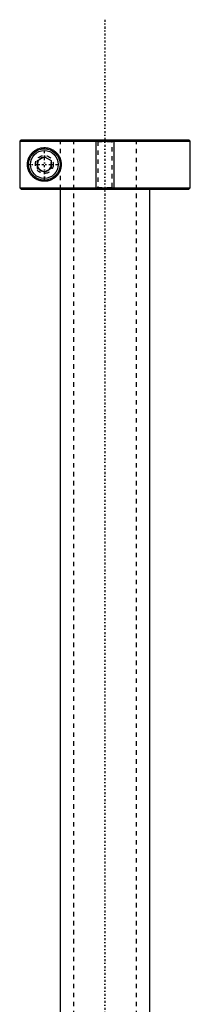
# Model space of a CAD drawing. Extents: x -502 to 139, y -104 to 484.
# Tile 4 of 6: x -469 to -431, y 265 to 484. Entities that reach past the tile are written whole.
import ezdxf

# ---------------------------------------------------------------- set-up
doc = ezdxf.new("R2010")
doc.units = 0
doc.linetypes.add('CENTER', pattern=[1.5, 0.45, -0.5, 0.05, -0.5])
doc.linetypes.add('DASHED', pattern=[2, 1, -1])
for name, color, linetype in [('AM_0', 7, 'CONTINUOUS'), ('AM_10', 7, 'CONTINUOUS'), ('AM_3', 7, 'DASHED'), ('AM_7', 7, 'CENTER')]:
    doc.layers.add(name, color=color, linetype=linetype)

msp = doc.modelspace()

# ---------------------------------------------------------------- linework, layer by layer
at = {"layer": 'AM_0', "color": 7, "linetype": 'CONTINUOUS'}
for p, q in [((-468.68, 457.5), (-468.99, 457.2)), ((-468.99, 457.2), (-468.99, 446.8)), ((-468.99, 457.2), (-431, 457.2)), ((-468.68, 457.5), (-431.3, 457.5)), ((-431, 457.2), (-431.3, 457.5)), ((-431, 446.8), (-431, 457.2)), ((-465, 452.87), (-463.5, 453.73)), ((-465, 451.13), (-465, 452.87)), ((-463.5, 453.73), (-462, 452.87)), ((-462, 452.87), (-462, 451.13)), ((-463.5, 450.27), (-465, 451.13)), ((-462, 451.13), (-463.5, 450.27)), ((-468.68, 446.5), (-468.99, 446.8)), ((-468.99, 446.8), (-431, 446.8)), ((-468.68, 446.5), (-431.3, 446.5)), ((-460, 446.5), (-460, 212.5)), ((-440, 212.5), (-440, 446.5)), ((-431.3, 446.5), (-431, 446.8))]:
    msp.add_line(p, q, dxfattribs=at)
msp.add_polyline3d([(-459.75, 452, 0), (-459.75, 451.98, 0), (-459.75, 451.93, 0), (-459.75, 451.89, 0), (-459.75, 451.87, 0), (-459.75, 451.84, 0), (-459.76, 451.8, 0), (-459.76, 451.75, 0), (-459.76, 451.71, 0), (-459.77, 451.66, 0), (-459.77, 451.62, 0), (-459.77, 451.6, 0), (-459.77, 451.57, 0), (-459.78, 451.53, 0), (-459.79, 451.48, 0), (-459.79, 451.44, 0), (-459.8, 451.39, 0), (-459.81, 451.35, 0), (-459.81, 451.32, 0), (-459.82, 451.3, 0), (-459.82, 451.26, 0), (-459.83, 451.21, 0), (-459.84, 451.19, 0), (-459.84, 451.17, 0), (-459.85, 451.12, 0), (-459.87, 451.08, 0), (-459.87, 451.05, 0), (-459.88, 451.03, 0), (-459.89, 450.99, 0), (-459.9, 450.94, 0), (-459.92, 450.9, 0), (-459.93, 450.86, 0), (-459.94, 450.81, 0), (-459.95, 450.79, 0), (-459.96, 450.77, 0), (-459.97, 450.72, 0), (-459.99, 450.68, 0), (-460.01, 450.64, 0), (-460.02, 450.6, 0), (-460.04, 450.55, 0), (-460.05, 450.53, 0), (-460.06, 450.51, 0), (-460.08, 450.47, 0), (-460.09, 450.43, 0), (-460.11, 450.39, 0), (-460.13, 450.35, 0), (-460.15, 450.31, 0), (-460.16, 450.29, 0), (-460.17, 450.27, 0), (-460.2, 450.23, 0), (-460.22, 450.19, 0), (-460.24, 450.15, 0), (-460.26, 450.11, 0), (-460.28, 450.07, 0), (-460.3, 450.05, 0), (-460.31, 450.03, 0), (-460.33, 450, 0), (-460.35, 449.96, 0), (-460.38, 449.92, 0), (-460.4, 449.89, 0), (-460.43, 449.85, 0), (-460.44, 449.83, 0), (-460.45, 449.82, 0), (-460.48, 449.78, 0), (-460.5, 449.75, 0), (-460.51, 449.73, 0), (-460.53, 449.71, 0), (-460.55, 449.68, 0), (-460.58, 449.65, 0), (-460.59, 449.63, 0), (-460.61, 449.61, 0), (-460.63, 449.58, 0), (-460.66, 449.55, 0), (-460.75, 449.45, 0), (-460.92, 449.27, 0), (-461.1, 449.12, 0), (-461.29, 448.97, 0), (-461.49, 448.84, 0), (-461.59, 448.77, 0), (-461.69, 448.72, 0), (-461.89, 448.61, 0), (-462.1, 448.52, 0), (-462.2, 448.48, 0), (-462.31, 448.44, 0), (-462.52, 448.38, 0), (-462.73, 448.33, 0), (-462.83, 448.31, 0), (-462.93, 448.29, 0), (-463.13, 448.27, 0), (-463.33, 448.25, 0), (-463.52, 448.25, 0), (-463.71, 448.26, 0), (-463.9, 448.27, 0), (-463.99, 448.28, 0), (-464.08, 448.3, 0), (-464.27, 448.33, 0), (-464.45, 448.37, 0), (-464.63, 448.42, 0), (-464.8, 448.48, 0), (-464.98, 448.55, 0), (-465.06, 448.59, 0), (-465.15, 448.63, 0), (-465.31, 448.72, 0), (-465.47, 448.81, 0), (-465.62, 448.91, 0), (-465.77, 449.02, 0), (-465.91, 449.13, 0), (-465.98, 449.19, 0), (-466.05, 449.25, 0), (-466.18, 449.38, 0), (-466.3, 449.51, 0), (-466.42, 449.65, 0), (-466.53, 449.79, 0), (-466.64, 449.95, 0), (-466.7, 450.04, 0), (-466.75, 450.12, 0), (-466.85, 450.31, 0), (-466.94, 450.5, 0), (-466.99, 450.62, 0), (-467, 450.65, 0), (-467.01, 450.68, 0), (-467.02, 450.7, 0), (-467.02, 450.72, 0), (-467.04, 450.75, 0), (-467.05, 450.79, 0), (-467.06, 450.82, 0), (-467.07, 450.86, 0), (-467.08, 450.9, 0), (-467.09, 450.91, 0), (-467.09, 450.93, 0), (-467.11, 450.97, 0), (-467.12, 451.01, 0), (-467.13, 451.04, 0), (-467.14, 451.08, 0), (-467.14, 451.12, 0), (-467.15, 451.14, 0), (-467.15, 451.16, 0), (-467.16, 451.19, 0), (-467.17, 451.23, 0), (-467.17, 451.25, 0), (-467.18, 451.27, 0), (-467.19, 451.31, 0), (-467.19, 451.35, 0), (-467.2, 451.37, 0), (-467.2, 451.39, 0), (-467.21, 451.43, 0), (-467.21, 451.47, 0), (-467.22, 451.51, 0), (-467.22, 451.55, 0), (-467.23, 451.59, 0), (-467.23, 451.61, 0), (-467.23, 451.63, 0), (-467.24, 451.68, 0), (-467.24, 451.72, 0), (-467.24, 451.76, 0), (-467.24, 451.8, 0), (-467.25, 451.85, 0), (-467.25, 451.87, 0), (-467.25, 451.89, 0), (-467.25, 451.93, 0), (-467.25, 451.98, 0), (-467.25, 452, 0), (-467.25, 452.02, 0), (-467.25, 452.07, 0), (-467.25, 452.11, 0), (-467.25, 452.13, 0), (-467.25, 452.15, 0), (-467.24, 452.2, 0), (-467.24, 452.24, 0), (-467.24, 452.28, 0), (-467.24, 452.32, 0), (-467.23, 452.37, 0), (-467.23, 452.39, 0), (-467.23, 452.41, 0), (-467.22, 452.45, 0), (-467.22, 452.49, 0), (-467.21, 452.53, 0), (-467.21, 452.57, 0), (-467.2, 452.61, 0), (-467.2, 452.63, 0), (-467.19, 452.65, 0), (-467.19, 452.69, 0), (-467.18, 452.73, 0), (-467.17, 452.75, 0), (-467.17, 452.77, 0), (-467.16, 452.81, 0), (-467.15, 452.84, 0), (-467.15, 452.86, 0), (-467.14, 452.88, 0), (-467.14, 452.92, 0), (-467.13, 452.96, 0), (-467.12, 452.99, 0), (-467.11, 453.03, 0), (-467.09, 453.07, 0), (-467.09, 453.09, 0), (-467.08, 453.1, 0), (-467.07, 453.14, 0), (-467.06, 453.18, 0), (-467.05, 453.21, 0), (-467.04, 453.25, 0), (-467.02, 453.28, 0), (-467.02, 453.3, 0), (-467.01, 453.32, 0), (-467, 453.35, 0), (-466.99, 453.38, 0), (-466.94, 453.5, 0), (-466.85, 453.69, 0), (-466.75, 453.88, 0), (-466.7, 453.96, 0), (-466.64, 454.05, 0), (-466.53, 454.21, 0), (-466.42, 454.35, 0), (-466.3, 454.49, 0), (-466.18, 454.62, 0), (-466.05, 454.75, 0), (-465.98, 454.81, 0), (-465.91, 454.87, 0), (-465.77, 454.98, 0), (-465.62, 455.09, 0), (-465.47, 455.19, 0), (-465.31, 455.28, 0), (-465.15, 455.37, 0), (-465.06, 455.41, 0), (-464.98, 455.45, 0), (-464.8, 455.52, 0), (-464.63, 455.58, 0), (-464.45, 455.63, 0), (-464.27, 455.67, 0), (-464.08, 455.7, 0), (-463.99, 455.72, 0), (-463.9, 455.73, 0), (-463.71, 455.74, 0), (-463.52, 455.75, 0), (-463.33, 455.75, 0), (-463.13, 455.73, 0), (-462.93, 455.71, 0), (-462.83, 455.69, 0), (-462.73, 455.67, 0), (-462.52, 455.62, 0), (-462.31, 455.56, 0), (-462.2, 455.52, 0), (-462.1, 455.48, 0), (-461.89, 455.39, 0), (-461.69, 455.28, 0), (-461.59, 455.23, 0), (-461.49, 455.16, 0), (-461.29, 455.03, 0), (-461.1, 454.88, 0), (-460.92, 454.73, 0), (-460.75, 454.55, 0), (-460.66, 454.45, 0), (-460.63, 454.42, 0), (-460.61, 454.39, 0), (-460.59, 454.37, 0), (-460.58, 454.35, 0), (-460.55, 454.32, 0), (-460.53, 454.29, 0), (-460.51, 454.27, 0), (-460.5, 454.25, 0), (-460.48, 454.22, 0), (-460.45, 454.18, 0), (-460.44, 454.17, 0), (-460.43, 454.15, 0), (-460.4, 454.11, 0), (-460.38, 454.08, 0), (-460.35, 454.04, 0), (-460.33, 454, 0), (-460.31, 453.97, 0), (-460.3, 453.95, 0), (-460.28, 453.93, 0), (-460.26, 453.89, 0), (-460.24, 453.85, 0), (-460.22, 453.81, 0), (-460.2, 453.77, 0), (-460.17, 453.73, 0), (-460.16, 453.71, 0), (-460.15, 453.69, 0), (-460.13, 453.65, 0), (-460.11, 453.61, 0), (-460.09, 453.57, 0), (-460.08, 453.53, 0), (-460.06, 453.49, 0), (-460.05, 453.47, 0), (-460.04, 453.45, 0), (-460.02, 453.4, 0), (-460.01, 453.36, 0), (-459.99, 453.32, 0), (-459.97, 453.28, 0), (-459.96, 453.23, 0), (-459.95, 453.21, 0), (-459.94, 453.19, 0), (-459.93, 453.14, 0), (-459.92, 453.1, 0), (-459.9, 453.06, 0), (-459.89, 453.01, 0), (-459.88, 452.97, 0), (-459.87, 452.95, 0), (-459.87, 452.92, 0), (-459.85, 452.88, 0), (-459.84, 452.83, 0), (-459.84, 452.81, 0), (-459.83, 452.79, 0), (-459.82, 452.74, 0), (-459.82, 452.7, 0), (-459.81, 452.68, 0), (-459.81, 452.65, 0), (-459.8, 452.61, 0), (-459.79, 452.56, 0), (-459.79, 452.52, 0), (-459.78, 452.47, 0), (-459.77, 452.43, 0), (-459.77, 452.4, 0), (-459.77, 452.38, 0), (-459.77, 452.34, 0), (-459.76, 452.29, 0), (-459.76, 452.25, 0), (-459.76, 452.2, 0), (-459.75, 452.16, 0), (-459.75, 452.13, 0), (-459.75, 452.11, 0), (-459.75, 452.07, 0), (-459.75, 452.02, 0), (-459.75, 452, 0)], dxfattribs=at)
for radius in [3.5, 3.1]:
    msp.add_circle((-463.5, 452), radius, dxfattribs=at)
at = {"layer": 'AM_10', "color": 7, "linetype": 'CONTINUOUS'}
for p, q in [((-452, 457.5), (-452, 446.5)), ((-448, 457.5), (-448, 446.5))]:
    msp.add_line(p, q, dxfattribs=at)
msp.add_arc((-463.5, 452), 1.57, 75, 15, dxfattribs=at)
at = {"layer": 'AM_3', "color": 6, "linetype": 'DASHED'}
for p, q in [((-460, 457.5), (-460, 446.5)), ((-459.97, 457.5), (-459.97, 446.5)), ((-457, 457.5), (-457, -77.5)), ((-452, 457.5), (-451.62, 457.12)), ((-451.62, 457.12), (-451.62, 446.88)), ((-451.62, 457.12), (-448.38, 457.12)), ((-448.38, 457.12), (-448, 457.5)), ((-448.38, 446.88), (-448.38, 457.12)), ((-443, -77.5), (-443, 457.5)), ((-451.62, 446.88), (-452, 446.5)), ((-451.62, 446.88), (-448.38, 446.88)), ((-448, 446.5), (-448.38, 446.88))]:
    msp.add_line(p, q, dxfattribs=at)
msp.add_circle((-463.5, 452), 2, dxfattribs=at)
at = {"layer": 'AM_7', "color": 4, "linetype": 'CENTER'}
for p, q in [((-450, 484.25), (-450, -104.25)), ((-463.5, 448.32), (-463.5, 455.68)), ((-467.18, 452), (-459.82, 452))]:
    msp.add_line(p, q, dxfattribs=at)

doc.saveas('drawing.dxf')
